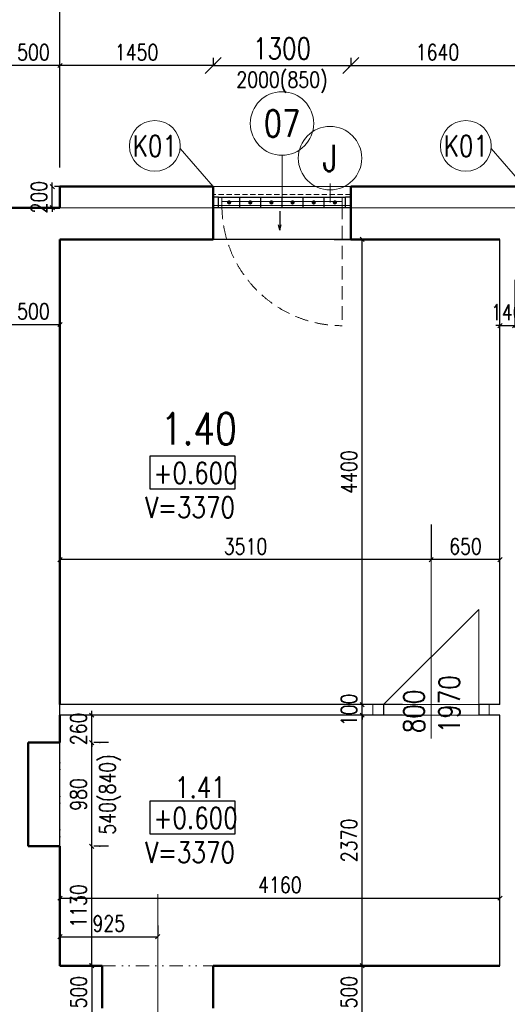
# Model space of a CAD drawing. Header units: millimetres. Extents: x -238874 to 551972, y -298952 to 658415.
# Tile 161 of 256: x 32368 to 36978, y 90655 to 99969. Entities that reach past the tile are written whole.
import ezdxf
from ezdxf.enums import TextEntityAlignment as Align

# ---------------------------------------------------------------- set-up
doc = ezdxf.new("R2010")
doc.units = ezdxf.units.MM
doc.header["$LTSCALE"] = 20
for name, pattern in [('DASHED', [0.75, 0.5, -0.25]), ('DIVIDE2', [15.875, 6.35, -3.175, 0, -3.175, 0, -3.175]), ('HIDDEN', [9.525, 6.35, -3.175])]:
    doc.linetypes.add(name, pattern=pattern)
for name, color, linetype in [('00_HEDVIKA _KRESBA', 1, 'Continuous'), ('CZ', 255, 'Continuous'), ('KOTY', 8, 'Continuous'), ('ZDP', 50, 'Continuous')]:
    doc.layers.add(name, color=color, linetype=linetype)
doc.layers.add('00_HEDVIKA_DEMOLICE', color=2, linetype='Continuous', lineweight=30, transparency=0.3)
doc.layers.add('CKOKNA OTEVÍRÁNÍ', color=51, linetype='HIDDEN', lineweight=18, transparency=0.5)
for name, color, linetype, lineweight in [('00_HEDVIKA_OBRYS', 1, 'Continuous', 50), ('CKBUBLINY', 1, 'Continuous', 18), ('CKBUBLINY DEMOLICE', 4, 'Continuous', 18), ('CKBUBLINY_POPIS', 3, 'Continuous', 25), ('CKKOTY', 3, 'Continuous', 18), ('CKOKNA', 30, 'Continuous', 18), ('CKSYMBOLY', 21, 'Continuous', 25), ('NOSNÉ', 8, 'Continuous', 50), ('PRUCHODY', 7, 'Continuous', 18)]:
    doc.layers.add(name, color=color, linetype=linetype, lineweight=lineweight)
doc.layers.add('CKNETISK', color=116, linetype='Continuous', lineweight=18, plot=False)
doc.styles.add('SIMPLEX', font='SIMPLEX.shx', dxfattribs={"width": 0.8, "bigfont": 'CAD13.shx'})
doc.styles.get("Standard").update_dxf_attribs({"font": 'simplex.shx', "width": 0.8})
doc.dimstyles.new('CADKON', dxfattribs={"dimscale": 100, "dimtxt": 2, "dimasz": 1.5, "dimexe": 0, "dimexo": 2, "dimgap": 0.6, "dimtad": 1, "dimrnd": 1, "dimtxsty": 'Standard', "dimblk1": 'OBLIQUE', "dimblk2": 'OBLIQUE', "dimsah": 1, "dimcen": 2.5, "dimadec": 1, "dimazin": 2, "dimtfac": 1, "dimtix": 1, "dimtmove": 2, "dimatfit": 3, "dimldrblk": 'OPEN30', "dimfxl": 5, "dimtfill": 1, "dimtolj": 1, "dimarcsym": 0})
doc.dimstyles.new('CKA', dxfattribs={"dimtxt": 200, "dimasz": 40, "dimexe": 20, "dimexo": 0.2, "dimgap": 50, "dimtad": 1, "dimdec": 0, "dimrnd": 1, "dimzin": 0, "dimdsep": 46, "dimtxsty": 'Standard', "dimblk1": 'OBLIQUE', "dimblk2": 'OBLIQUE', "dimsah": 1, "dimcen": 0.09, "dimclrd": 253, "dimclre": 253, "dimclrt": 253, "dimadec": 0, "dimazin": 0, "dimtfac": 1, "dimtdec": 0, "dimtix": 1, "dimtmove": 2, "dimatfit": 3, "dimfxl": 1, "dimtolj": 1, "dimtzin": 0, "dimarcsym": 0})

# ---------------------------------------------------------------- blocks, each defined once
blk = doc.blocks.new('_OBLIQUE')
at = {"color": 0, "linetype": 'ByBlock'}
blk.add_line((-0.5, -0.5), (0.5, 0.5), dxfattribs=at)
blk = doc.blocks.new('*D343')
at = {"layer": 'DEFPOINTS', "color": 0, "transparency": 16777216}
for p in [(83148, 100421), (16298, 98190), (83148, 98190)]:
    blk.add_point(p, dxfattribs=at)
at = {"layer": 'KOTY', "lineweight": -2, "transparency": 16777216}
for p, q in [((16298, 100421), (83148, 100421)), ((83148, 98570.8), (83148, 100441))]:
    blk.add_line(p, q, dxfattribs=at)
at = {"layer": 'KOTY', "lineweight": -2, "transparency": 16777216, "xscale": 40, "yscale": 40, "zscale": 40, "rotation": 180}
blk.add_blockref('_OBLIQUE', (16298, 100421), dxfattribs=at)
at = {"layer": 'KOTY', "lineweight": -2, "transparency": 16777216, "xscale": 40, "yscale": 40, "zscale": 40}
blk.add_blockref('_OBLIQUE', (83148, 100421), dxfattribs=at)
at = {"layer": 'KOTY', "transparency": 16777216, "insert": (49723, 100546), "char_height": 150, "attachment_point": 5, "style": 'SIMPLEX'}
blk.add_mtext('\\A1;66850', dxfattribs=at)
blk = doc.blocks.new('*D344')
at = {"layer": 'DEFPOINTS', "color": 0, "transparency": 16777216}
for p in [(32748, 100104.4), (16298, 98190), (32748, 98190)]:
    blk.add_point(p, dxfattribs=at)
at = {"layer": 'KOTY', "lineweight": -2, "transparency": 16777216}
for p, q in [((32748, 98570.8), (32748, 100124.4)), ((16298, 100104.4), (32748, 100104.4))]:
    blk.add_line(p, q, dxfattribs=at)
at = {"layer": 'KOTY', "lineweight": -2, "transparency": 16777216, "xscale": 40, "yscale": 40, "zscale": 40, "rotation": 180}
blk.add_blockref('_OBLIQUE', (16298, 100104.4), dxfattribs=at)
at = {"layer": 'KOTY', "lineweight": -2, "transparency": 16777216, "xscale": 40, "yscale": 40, "zscale": 40}
blk.add_blockref('_OBLIQUE', (32748, 100104.4), dxfattribs=at)
at = {"layer": 'KOTY', "transparency": 16777216, "insert": (24523, 100229.4), "char_height": 150, "attachment_point": 5, "style": 'SIMPLEX'}
blk.add_mtext('\\A1;16450', dxfattribs=at)
blk = doc.blocks.new('*D1345')
at = {"layer": 'DEFPOINTS', "color": 0, "transparency": 16777216}
for p in [(42828, 100104.4), (32748, 98190), (42828, 98245)]:
    blk.add_point(p, dxfattribs=at)
at = {"layer": 'KOTY', "lineweight": -2, "transparency": 16777216}
for p, q in [((42828, 98625.8), (42828, 100124.4)), ((32748, 100104.4), (37513.3, 100104.4)), ((42828, 100104.4), (38127.6, 100104.4))]:
    blk.add_line(p, q, dxfattribs=at)
at = {"layer": 'KOTY', "lineweight": -2, "transparency": 16777216, "xscale": 40, "yscale": 40, "zscale": 40, "rotation": 180}
blk.add_blockref('_OBLIQUE', (32748, 100104.4), dxfattribs=at)
at = {"layer": 'KOTY', "lineweight": -2, "transparency": 16777216, "xscale": 40, "yscale": 40, "zscale": 40}
blk.add_blockref('_OBLIQUE', (42828, 100104.4), dxfattribs=at)
at = {"layer": 'KOTY', "transparency": 16777216, "insert": (37820.4, 100221.8), "char_height": 150, "attachment_point": 5, "style": 'SIMPLEX'}
blk.add_mtext('\\A1;10080', dxfattribs=at)
blk = doc.blocks.new('*D1348')
at = {"layer": 'DEFPOINTS', "color": 0, "transparency": 16777216}
for p in [(38212.9, 97890), (36822.9, 91020), (38470.8, 91020)]:
    blk.add_point(p, dxfattribs=at)
at = {"layer": 'KOTY', "lineweight": -2, "transparency": 16777216}
for p, q in [((38470.8, 97890), (38470.8, 91020)), ((37203.7, 91020), (38490.8, 91020))]:
    blk.add_line(p, q, dxfattribs=at)
at = {"layer": 'KOTY', "lineweight": -2, "transparency": 16777216, "xscale": 40, "yscale": 40, "zscale": 40}
for p, rotation in [((38470.8, 97890), 90), ((38470.8, 91020), 270)]:
    blk.add_blockref('_OBLIQUE', p, dxfattribs=dict(at, rotation=rotation))
at = {"layer": 'KOTY', "transparency": 16777216, "insert": (38345.8, 94455), "char_height": 150, "attachment_point": 5, "rotation": 90, "style": 'SIMPLEX'}
blk.add_mtext('\\A1;6870', dxfattribs=at)
blk = doc.blocks.new('*D1349')
at = {"layer": 'DEFPOINTS', "color": 0, "transparency": 16777216}
for p in [(34959.1, 97890), (35606.1, 97890), (35606.1, 93490)]:
    blk.add_point(p, dxfattribs=at)
at = {"layer": 'KOTY', "lineweight": -2, "transparency": 16777216}
for p, q in [((35339.9, 97890), (35626.1, 97890)), ((35606.1, 93490), (35606.1, 97890))]:
    blk.add_line(p, q, dxfattribs=at)
at = {"layer": 'KOTY', "lineweight": -2, "transparency": 16777216, "xscale": 40, "yscale": 40, "zscale": 40}
for p, rotation in [((35606.1, 97890), 90), ((35606.1, 93490), 270)]:
    blk.add_blockref('_OBLIQUE', p, dxfattribs=dict(at, rotation=rotation))
at = {"layer": 'KOTY', "transparency": 16777216, "insert": (35481.1, 95690), "char_height": 150, "attachment_point": 5, "rotation": 90, "style": 'SIMPLEX'}
blk.add_mtext('\\A1;4400', dxfattribs=at)
blk = doc.blocks.new('*D1350')
at = {"layer": 'DEFPOINTS', "color": 0, "transparency": 16777216}
for p in [(34959.1, 91020), (35606.1, 91020), (34959.1, 90520)]:
    blk.add_point(p, dxfattribs=at)
at = {"layer": 'KOTY', "lineweight": -2, "transparency": 16777216}
for p, q in [((35339.9, 91020), (35626.1, 91020)), ((35606.1, 90520), (35606.1, 91020))]:
    blk.add_line(p, q, dxfattribs=at)
at = {"layer": 'KOTY', "lineweight": -2, "transparency": 16777216, "xscale": 40, "yscale": 40, "zscale": 40}
for p, rotation in [((35606.1, 91020), 90), ((35606.1, 90520), 270)]:
    blk.add_blockref('_OBLIQUE', p, dxfattribs=dict(at, rotation=rotation))
at = {"layer": 'KOTY', "transparency": 16777216, "insert": (35481.1, 90770), "char_height": 150, "attachment_point": 5, "rotation": 90, "style": 'SIMPLEX'}
blk.add_mtext('\\A1;500', dxfattribs=at)
blk = doc.blocks.new('*D1351')
at = {"layer": 'DEFPOINTS', "color": 0, "transparency": 16777216}
for p in [(35606.1, 93390), (35606.1, 93390), (34959.1, 91020)]:
    blk.add_point(p, dxfattribs=at)
at = {"layer": 'KOTY', "lineweight": -2, "transparency": 16777216}
for p, q in [((35606.1, 91020), (35606.1, 93390)), ((35986.9, 93390), (35626.1, 93390))]:
    blk.add_line(p, q, dxfattribs=at)
at = {"layer": 'KOTY', "lineweight": -2, "transparency": 16777216, "xscale": 40, "yscale": 40, "zscale": 40}
for p, rotation in [((35606.1, 93390), 90), ((35606.1, 91020), 270)]:
    blk.add_blockref('_OBLIQUE', p, dxfattribs=dict(at, rotation=rotation))
at = {"layer": 'KOTY', "transparency": 16777216, "insert": (35481.1, 92205), "char_height": 150, "attachment_point": 5, "rotation": 90, "style": 'SIMPLEX'}
blk.add_mtext('\\A1;2370', dxfattribs=at)
blk = doc.blocks.new('*D1352')
at = {"layer": 'DEFPOINTS', "color": 0, "transparency": 16777216}
for p in [(35606.1, 93490), (35606.1, 93490), (35606.1, 93390)]:
    blk.add_point(p, dxfattribs=at)
at = {"layer": 'KOTY', "lineweight": -2, "transparency": 16777216}
for p, q in [((35606.1, 93490), (35606.1, 93530)), ((35606.1, 93390), (35606.1, 93490)), ((35986.9, 93490), (35626.1, 93490)), ((35606.1, 93390), (35606.1, 93350))]:
    blk.add_line(p, q, dxfattribs=at)
at = {"layer": 'KOTY', "lineweight": -2, "transparency": 16777216, "xscale": 40, "yscale": 40, "zscale": 40}
for p, rotation in [((35606.1, 93490), 270), ((35606.1, 93390), 90)]:
    blk.add_blockref('_OBLIQUE', p, dxfattribs=dict(at, rotation=rotation))
at = {"layer": 'KOTY', "transparency": 16777216, "insert": (35481.1, 93440), "char_height": 150, "attachment_point": 5, "rotation": 90, "style": 'SIMPLEX'}
blk.add_mtext('\\A1;100', dxfattribs=at)
blk = doc.blocks.new('*D1353')
at = {"layer": 'DEFPOINTS', "color": 0, "transparency": 16777216}
for p in [(32748, 94861), (36258, 94811.7), (32748, 91020)]:
    blk.add_point(p, dxfattribs=at)
at = {"layer": 'KOTY', "lineweight": -2, "transparency": 16777216}
for p, q in [((32748, 91400.8), (32748, 94881)), ((36258, 94861), (32748, 94861))]:
    blk.add_line(p, q, dxfattribs=at)
at = {"layer": 'KOTY', "lineweight": -2, "transparency": 16777216, "xscale": 40, "yscale": 40, "zscale": 40, "rotation": 180}
blk.add_blockref('_OBLIQUE', (32748, 94861), dxfattribs=at)
at = {"layer": 'KOTY', "lineweight": -2, "transparency": 16777216, "xscale": 40, "yscale": 40, "zscale": 40}
blk.add_blockref('_OBLIQUE', (36258, 94861), dxfattribs=at)
at = {"layer": 'KOTY', "transparency": 16777216, "insert": (34503, 94986), "char_height": 150, "attachment_point": 5, "style": 'SIMPLEX'}
blk.add_mtext('\\A1;3510', dxfattribs=at)
blk = doc.blocks.new('*D1354')
at = {"layer": 'DEFPOINTS', "color": 0, "transparency": 16777216}
for p in [(36908, 91659.3), (32748, 91130.4), (36908, 91130.4)]:
    blk.add_point(p, dxfattribs=at)
at = {"layer": 'KOTY', "lineweight": -2, "transparency": 16777216}
for p, q in [((32748, 91659.3), (36908, 91659.3)), ((36908, 91511.2), (36908, 91679.3))]:
    blk.add_line(p, q, dxfattribs=at)
at = {"layer": 'KOTY', "lineweight": -2, "transparency": 16777216, "xscale": 40, "yscale": 40, "zscale": 40, "rotation": 180}
blk.add_blockref('_OBLIQUE', (32748, 91659.3), dxfattribs=at)
at = {"layer": 'KOTY', "lineweight": -2, "transparency": 16777216, "xscale": 40, "yscale": 40, "zscale": 40}
blk.add_blockref('_OBLIQUE', (36908, 91659.3), dxfattribs=at)
at = {"layer": 'KOTY', "transparency": 16777216, "insert": (34828, 91784.3), "char_height": 150, "attachment_point": 5, "style": 'SIMPLEX'}
blk.add_mtext('\\A1;4160', dxfattribs=at)
blk = doc.blocks.new('*D1356')
at = {"layer": 'DEFPOINTS', "color": 0, "transparency": 16777216}
for p in [(32826.4, 92150), (33048.9, 92150), (33226.4, 91020)]:
    blk.add_point(p, dxfattribs=at)
at = {"layer": 'KOTY', "lineweight": -2, "transparency": 16777216}
for p, q in [((33048.9, 91020), (33048.9, 92150)), ((33207.2, 92150), (33068.9, 92150))]:
    blk.add_line(p, q, dxfattribs=at)
at = {"layer": 'KOTY', "lineweight": -2, "transparency": 16777216, "xscale": 40, "yscale": 40, "zscale": 40}
for p, rotation in [((33048.9, 92150), 90), ((33048.9, 91020), 270)]:
    blk.add_blockref('_OBLIQUE', p, dxfattribs=dict(at, rotation=rotation))
at = {"layer": 'KOTY', "transparency": 16777216, "insert": (32923.9, 91585), "char_height": 150, "attachment_point": 5, "rotation": 90, "style": 'SIMPLEX'}
blk.add_mtext('\\A1;1130', dxfattribs=at)
blk = doc.blocks.new('*D1357')
at = {"layer": 'DEFPOINTS', "color": 0, "transparency": 16777216}
for p in [(32826.4, 93130), (33048.9, 93130), (32826.4, 92150)]:
    blk.add_point(p, dxfattribs=at)
at = {"layer": 'KOTY', "lineweight": -2, "transparency": 16777216}
for p, q in [((33048.9, 92150), (33048.9, 93130)), ((33207.2, 93130), (33068.9, 93130))]:
    blk.add_line(p, q, dxfattribs=at)
at = {"layer": 'KOTY', "lineweight": -2, "transparency": 16777216, "xscale": 40, "yscale": 40, "zscale": 40}
for p, rotation in [((33048.9, 93130), 90), ((33048.9, 92150), 270)]:
    blk.add_blockref('_OBLIQUE', p, dxfattribs=dict(at, rotation=rotation))
at = {"layer": 'KOTY', "transparency": 16777216, "insert": (32923.9, 92640), "char_height": 150, "attachment_point": 5, "rotation": 90, "style": 'SIMPLEX'}
blk.add_mtext('\\A1;980', dxfattribs=at)
blk = doc.blocks.new('*D1358')
at = {"layer": 'DEFPOINTS', "color": 0, "transparency": 16777216}
for p in [(32826.4, 93390), (33048.9, 93390), (32826.4, 93130)]:
    blk.add_point(p, dxfattribs=at)
at = {"layer": 'KOTY', "lineweight": -2, "transparency": 16777216}
for p, q in [((33048.9, 93390), (33048.9, 93430)), ((33048.9, 93130), (33048.9, 93390)), ((33207.2, 93390), (33068.9, 93390)), ((33048.9, 93130), (33048.9, 93090))]:
    blk.add_line(p, q, dxfattribs=at)
at = {"layer": 'KOTY', "lineweight": -2, "transparency": 16777216, "xscale": 40, "yscale": 40, "zscale": 40}
for p, rotation in [((33048.9, 93390), 270), ((33048.9, 93130), 90)]:
    blk.add_blockref('_OBLIQUE', p, dxfattribs=dict(at, rotation=rotation))
at = {"layer": 'KOTY', "transparency": 16777216, "insert": (32923.9, 93260), "char_height": 150, "attachment_point": 5, "rotation": 90, "style": 'SIMPLEX'}
blk.add_mtext('\\A1;260', dxfattribs=at)
blk = doc.blocks.new('*D1359')
at = {"layer": 'DEFPOINTS', "color": 0, "transparency": 16777216}
for p in [(33673, 91293.8), (32748, 91020), (33673, 91020)]:
    blk.add_point(p, dxfattribs=at)
at = {"layer": 'KOTY', "lineweight": -2, "transparency": 16777216}
for p, q in [((33673, 91400.8), (33673, 91313.8)), ((32748, 91293.8), (33673, 91293.8))]:
    blk.add_line(p, q, dxfattribs=at)
at = {"layer": 'KOTY', "lineweight": -2, "transparency": 16777216, "xscale": 40, "yscale": 40, "zscale": 40, "rotation": 180}
blk.add_blockref('_OBLIQUE', (32748, 91293.8), dxfattribs=at)
at = {"layer": 'KOTY', "lineweight": -2, "transparency": 16777216, "xscale": 40, "yscale": 40, "zscale": 40}
blk.add_blockref('_OBLIQUE', (33673, 91293.8), dxfattribs=at)
at = {"layer": 'KOTY', "transparency": 16777216, "insert": (33210.5, 91418.8), "char_height": 150, "attachment_point": 5, "style": 'SIMPLEX'}
blk.add_mtext('\\A1;925', dxfattribs=at)
blk = doc.blocks.new('*D1360')
at = {"layer": 'DEFPOINTS', "color": 0, "transparency": 16777216}
for p in [(32748, 91020), (32748, 90520), (33050.4, 90520)]:
    blk.add_point(p, dxfattribs=at)
at = {"layer": 'KOTY', "lineweight": -2, "transparency": 16777216}
for p, q in [((33050.4, 91020), (33050.4, 90520)), ((33128.7, 90520), (33070.4, 90520))]:
    blk.add_line(p, q, dxfattribs=at)
at = {"layer": 'KOTY', "lineweight": -2, "transparency": 16777216, "xscale": 40, "yscale": 40, "zscale": 40}
for p, rotation in [((33050.4, 91020), 90), ((33050.4, 90520), 270)]:
    blk.add_blockref('_OBLIQUE', p, dxfattribs=dict(at, rotation=rotation))
at = {"layer": 'KOTY', "transparency": 16777216, "insert": (32925.4, 90770), "char_height": 150, "attachment_point": 5, "rotation": 90, "style": 'SIMPLEX'}
blk.add_mtext('\\A1;500', dxfattribs=at)
blk = doc.blocks.new('*D1362')
at = {"layer": 'DEFPOINTS', "color": 0, "transparency": 16777216}
for p in [(36258, 94861), (36258, 94811.7), (36908, 94811.7)]:
    blk.add_point(p, dxfattribs=at)
at = {"layer": 'KOTY', "lineweight": -2, "transparency": 16777216}
for p, q in [((36258, 95192.5), (36258, 94881)), ((36908, 94861), (36258, 94861))]:
    blk.add_line(p, q, dxfattribs=at)
at = {"layer": 'KOTY', "lineweight": -2, "transparency": 16777216, "xscale": 40, "yscale": 40, "zscale": 40, "rotation": 180}
blk.add_blockref('_OBLIQUE', (36258, 94861), dxfattribs=at)
at = {"layer": 'KOTY', "lineweight": -2, "transparency": 16777216, "xscale": 40, "yscale": 40, "zscale": 40}
blk.add_blockref('_OBLIQUE', (36908, 94861), dxfattribs=at)
at = {"layer": 'KOTY', "transparency": 16777216, "insert": (36583, 94986), "char_height": 150, "attachment_point": 5, "style": 'SIMPLEX'}
blk.add_mtext('\\A1;650', dxfattribs=at)
blk = doc.blocks.new('*D1363')
at = {"layer": 'CKKOTY', "color": 0, "lineweight": -2, "transparency": 16777216}
for p, q in [((34198, 99609), (34198, 99535.8)), ((35498, 99609), (35498, 99535.8)), ((34198, 99535.8), (35498, 99535.8))]:
    blk.add_line(p, q, dxfattribs=at)
at = {"layer": 'DEFPOINTS', "color": 0, "transparency": 16777216}
for p in [(35498, 99535.8), (34198, 99409), (35498, 99409)]:
    blk.add_point(p, dxfattribs=at)
at = {"layer": 'CKKOTY', "color": 0, "lineweight": -2, "transparency": 16777216, "xscale": 150, "yscale": 150, "zscale": 150, "rotation": 180}
blk.add_blockref('_OBLIQUE', (34198, 99535.8), dxfattribs=at)
at = {"layer": 'CKKOTY', "color": 0, "lineweight": -2, "transparency": 16777216, "xscale": 150, "yscale": 150, "zscale": 150}
blk.add_blockref('_OBLIQUE', (35498, 99535.8), dxfattribs=at)
at = {"layer": 'CKKOTY', "color": 0, "transparency": 16777216, "insert": (34848, 99695.8), "char_height": 200, "attachment_point": 5, "bg_fill": 3, "box_fill_scale": 1.1, "bg_fill_color": 256, "bg_fill_true_color": 13158600, "bg_fill_transparency": 0}
blk.add_mtext('\\A1;1300', dxfattribs=at)
blk = doc.blocks.new('_Open30')
at = {"color": 0, "lineweight": -2}
for p, q in [((-1, 0.268), (0, 0)), ((0, 0), (-1, -0.268)), ((0, 0), (-1, 0))]:
    blk.add_line(p, q, dxfattribs=at)
blk = doc.blocks.new('*D1364')
at = {"layer": 'DEFPOINTS', "color": 0, "transparency": 16777216}
for p in [(32507.7, 98390), (32675.4, 98390), (32507.7, 98190)]:
    blk.add_point(p, dxfattribs=at)
at = {"layer": 'KOTY', "lineweight": -2, "transparency": 16777216}
for p, q in [((32675.4, 98390), (32675.4, 98430)), ((32675.4, 98190), (32675.4, 98390)), ((32888.5, 98390), (32695.4, 98390)), ((32675.4, 98190), (32675.4, 98150))]:
    blk.add_line(p, q, dxfattribs=at)
at = {"layer": 'KOTY', "lineweight": -2, "transparency": 16777216, "xscale": 40, "yscale": 40, "zscale": 40}
for p, rotation in [((32675.4, 98390), 270), ((32675.4, 98190), 90)]:
    blk.add_blockref('_OBLIQUE', p, dxfattribs=dict(at, rotation=rotation))
at = {"layer": 'KOTY', "transparency": 16777216, "insert": (32550.4, 98290), "char_height": 150, "attachment_point": 5, "rotation": 90, "style": 'SIMPLEX'}
blk.add_mtext('\\A1;200', dxfattribs=at)
blk = doc.blocks.new('*D1365')
at = {"layer": 'DEFPOINTS', "color": 0, "transparency": 16777216}
for p in [(32248, 99535.8), (32748, 99121.7), (32248, 98921.7)]:
    blk.add_point(p, dxfattribs=at)
at = {"layer": 'KOTY', "lineweight": -2, "transparency": 16777216}
for p, q in [((32248, 99302.5), (32248, 99555.8)), ((32748, 99535.8), (32248, 99535.8))]:
    blk.add_line(p, q, dxfattribs=at)
at = {"layer": 'KOTY', "lineweight": -2, "transparency": 16777216, "xscale": 40, "yscale": 40, "zscale": 40, "rotation": 180}
blk.add_blockref('_OBLIQUE', (32248, 99535.8), dxfattribs=at)
at = {"layer": 'KOTY', "lineweight": -2, "transparency": 16777216, "xscale": 40, "yscale": 40, "zscale": 40}
blk.add_blockref('_OBLIQUE', (32748, 99535.8), dxfattribs=at)
at = {"layer": 'KOTY', "transparency": 16777216, "insert": (32498, 99660.8), "char_height": 150, "attachment_point": 5, "style": 'SIMPLEX'}
blk.add_mtext('\\A1;500', dxfattribs=at)
blk = doc.blocks.new('*D1366')
at = {"layer": 'DEFPOINTS', "color": 0, "transparency": 16777216}
for p in [(32748, 99535.8), (32748, 99121.7), (34198, 99121.7)]:
    blk.add_point(p, dxfattribs=at)
at = {"layer": 'KOTY', "lineweight": -2, "transparency": 16777216}
for p, q in [((32748, 99502.5), (32748, 99555.8)), ((34198, 99535.8), (32748, 99535.8))]:
    blk.add_line(p, q, dxfattribs=at)
at = {"layer": 'KOTY', "lineweight": -2, "transparency": 16777216, "xscale": 40, "yscale": 40, "zscale": 40, "rotation": 180}
blk.add_blockref('_OBLIQUE', (32748, 99535.8), dxfattribs=at)
at = {"layer": 'KOTY', "lineweight": -2, "transparency": 16777216, "xscale": 40, "yscale": 40, "zscale": 40}
blk.add_blockref('_OBLIQUE', (34198, 99535.8), dxfattribs=at)
at = {"layer": 'KOTY', "transparency": 16777216, "insert": (33473, 99660.8), "char_height": 150, "attachment_point": 5, "style": 'SIMPLEX'}
blk.add_mtext('\\A1;1450', dxfattribs=at)
blk = doc.blocks.new('*D1369')
at = {"layer": 'DEFPOINTS', "color": 0, "transparency": 16777216}
for p in [(32748, 97890), (32248, 97230), (32748, 97085.4)]:
    blk.add_point(p, dxfattribs=at)
at = {"layer": 'KOTY', "lineweight": -2, "transparency": 16777216}
for p, q in [((32748, 97509.3), (32748, 97065.4)), ((32248, 97085.4), (32748, 97085.4))]:
    blk.add_line(p, q, dxfattribs=at)
at = {"layer": 'KOTY', "lineweight": -2, "transparency": 16777216, "xscale": 40, "yscale": 40, "zscale": 40, "rotation": 180}
blk.add_blockref('_OBLIQUE', (32248, 97085.4), dxfattribs=at)
at = {"layer": 'KOTY', "lineweight": -2, "transparency": 16777216, "xscale": 40, "yscale": 40, "zscale": 40}
blk.add_blockref('_OBLIQUE', (32748, 97085.4), dxfattribs=at)
at = {"layer": 'KOTY', "transparency": 16777216, "insert": (32498, 97210.4), "char_height": 150, "attachment_point": 5, "style": 'SIMPLEX'}
blk.add_mtext('\\A1;500', dxfattribs=at)
blk = doc.blocks.new('*D1371')
at = {"layer": 'DEFPOINTS', "color": 0, "transparency": 16777216}
for p in [(36908, 97890), (37048, 97890), (37048, 97075.3)]:
    blk.add_point(p, dxfattribs=at)
at = {"layer": 'KOTY', "lineweight": -2, "transparency": 16777216}
for p, q in [((37048, 97509.3), (37048, 97055.3)), ((36908, 97075.3), (36868, 97075.3)), ((36908, 97075.3), (37048, 97075.3)), ((37048, 97075.3), (37088, 97075.3))]:
    blk.add_line(p, q, dxfattribs=at)
at = {"layer": 'KOTY', "lineweight": -2, "transparency": 16777216, "xscale": 40, "yscale": 40, "zscale": 40}
blk.add_blockref('_OBLIQUE', (36908, 97075.3), dxfattribs=at)
at = {"layer": 'KOTY', "lineweight": -2, "transparency": 16777216, "xscale": 40, "yscale": 40, "zscale": 40, "rotation": 180}
blk.add_blockref('_OBLIQUE', (37048, 97075.3), dxfattribs=at)
at = {"layer": 'KOTY', "transparency": 16777216, "insert": (36978, 97200.3), "char_height": 150, "attachment_point": 5, "style": 'SIMPLEX'}
blk.add_mtext('\\A1;140', dxfattribs=at)
blk = doc.blocks.new('*D3359')
at = {"layer": 'DEFPOINTS', "color": 0, "transparency": 16777216}
for p in [(37138, 99535.8), (35498, 98390), (37138, 98390)]:
    blk.add_point(p, dxfattribs=at)
at = {"layer": 'KOTY', "lineweight": -2, "transparency": 16777216}
for p, q in [((35498, 99535.8), (37138, 99535.8)), ((37138, 98770.8), (37138, 99555.8))]:
    blk.add_line(p, q, dxfattribs=at)
at = {"layer": 'KOTY', "lineweight": -2, "transparency": 16777216, "xscale": 40, "yscale": 40, "zscale": 40, "rotation": 180}
blk.add_blockref('_OBLIQUE', (35498, 99535.8), dxfattribs=at)
at = {"layer": 'KOTY', "lineweight": -2, "transparency": 16777216, "xscale": 40, "yscale": 40, "zscale": 40}
blk.add_blockref('_OBLIQUE', (37138, 99535.8), dxfattribs=at)
at = {"layer": 'KOTY', "transparency": 16777216, "insert": (36318, 99660.8), "char_height": 150, "attachment_point": 5, "style": 'SIMPLEX'}
blk.add_mtext('\\A1;1640', dxfattribs=at)
blk = doc.blocks.new('*U3302')
at = {"color": 0, "linetype": 'ByBlock', "lineweight": -2}
for p, q in [((-225, 0), (-80, 0)), ((225, 0), (103, 30)), ((225, 0), (103, -30)), ((-80, 0), (27, 0)), ((27, 0), (225, 0))]:
    blk.add_line(p, q, dxfattribs=at)
at = {"color": 0, "linetype": 'Continuous', "lineweight": -2, "flags": 8}
blk.add_attdef('SPÁD', text='', height=100, dxfattribs=at).set_placement((0, 40), align=Align.CENTER)
blk = doc.blocks.new('CK_BUBBLE_1_0_0')
at = {"color": 0, "linetype": 'ByBlock', "lineweight": -2}
blk.add_circle((0, 0), 1, dxfattribs=at)

msp = doc.modelspace()

# ---------------------------------------------------------------- hatches: boundary and pattern name
at = {"layer": '00_HEDVIKA_DEMOLICE'}
for points in [[(34367.962, 98240.047, 1), (34327.962, 98240.047, 1)], [(34567.962, 98240.047, 1), (34527.962, 98240.047, 1)], [(34767.962, 98240.047, 1), (34727.962, 98240.047, 1)], [(34967.962, 98240.047, 1), (34927.962, 98240.047, 1)], [(35167.962, 98240.047, 1), (35127.962, 98240.047, 1)], [(35367.962, 98240.047, 1), (35327.962, 98240.047, 1)]]:
    msp.add_hatch(color=256, dxfattribs=at).paths.add_polyline_path(points)

# ---------------------------------------------------------------- linework, layer by layer
at = {"layer": '00_HEDVIKA _KRESBA'}
msp.add_line((35497.962, 97890.047), (34197.962, 97890.047), dxfattribs=at)
at = {"layer": '00_HEDVIKA_DEMOLICE'}
for p, q in [((34247.962, 98290.047), (34197.962, 98290.047)), ((34247.962, 98290.047), (35447.962, 98290.047)), ((34247.962, 98190.047), (34247.962, 98290.047)), ((34447.962, 98190.047), (34447.962, 98290.047)), ((34647.962, 98190.047), (34647.962, 98290.047)), ((34847.962, 98190.047), (34847.962, 98290.047)), ((35047.962, 98190.047), (35047.962, 98290.047)), ((35247.962, 98190.047), (35247.962, 98290.047)), ((35447.962, 98190.047), (35447.962, 98290.047)), ((35447.962, 98190.047), (35447.962, 98290.047)), ((35497.962, 98290.047), (35447.962, 98290.047)), ((34197.962, 97890.047), (34197.962, 98190.047)), ((34247.962, 98190.047), (34197.962, 98190.047)), ((35447.962, 98190.047), (34247.962, 98190.047)), ((35497.962, 98190.047), (35447.962, 98190.047)), ((35497.962, 97890.047), (35497.962, 98190.047))]:
    msp.add_line(p, q, dxfattribs=at)
at = {"layer": '00_HEDVIKA_OBRYS'}
for points in [[(34197.962, 98290.047), (34197.962, 97890.047)], [(35497.962, 98290.047), (35497.962, 97890.047)]]:
    msp.add_lwpolyline(points, dxfattribs=at)
at = {"layer": 'CKBUBLINY'}
for p, q in [((34197.962, 98390.047), (33884.398, 98749.771)), ((37137.962, 98390.047), (36824.398, 98749.771)), ((34847.962, 98687.048), (34847.962, 98250.047))]:
    msp.add_line(p, q, dxfattribs=at)
at = {"layer": 'CKBUBLINY DEMOLICE'}
msp.add_line((35302.05, 98418.573), (35302.05, 98240.047), dxfattribs=at)
at = {"layer": 'CKNETISK'}
msp.add_line((27397.962, 98190.047), (177401.712, 98190.047), dxfattribs=at)
at = {"layer": 'CKOKNA', "linetype": 'DASHED', "ltscale": 5}
msp.add_line((35497.962, 98315.047), (34197.962, 98315.047), dxfattribs=at)
at = {"layer": 'CKOKNA'}
for p, q in [((34279.962, 98290.047), (34197.962, 98290.047)), ((34197.962, 98290.047), (34197.962, 98210.047)), ((34279.962, 98290.047), (35415.962, 98290.047)), ((34279.962, 98290.047), (34279.962, 98210.047)), ((35415.962, 98290.047), (35415.962, 98210.047)), ((35415.962, 98290.047), (35497.962, 98290.047)), ((35497.962, 98290.047), (35497.962, 98210.047)), ((34279.962, 98210.047), (34197.962, 98210.047)), ((34279.962, 98250.047), (35415.962, 98250.047)), ((34279.962, 98210.047), (35415.962, 98210.047)), ((35415.962, 98210.047), (35497.962, 98210.047))]:
    msp.add_line(p, q, dxfattribs=at)
at = {"layer": 'CKOKNA OTEVÍRÁNÍ'}
msp.add_line((35415.962, 98210.047), (35415.962, 97074.047), dxfattribs=at)
msp.add_arc((35415.962, 98210.047), 1136, 180, 270, dxfattribs=at)
at = {"layer": 'CZ', "color": 7}
for points in [[(33602.531, 95842.759), (34401.557, 95842.759), (34401.557, 95526.821), (33602.531, 95526.821)], [(33602.531, 92579.765), (34401.557, 92579.765), (34401.557, 92263.828), (33602.531, 92263.828)]]:
    msp.add_lwpolyline(points, close=True, dxfattribs=at)
at = {"layer": 'KOTY'}
for p in [(33125.441, 93130.047), (33125.441, 92150.047)]:
    msp.add_point(p, dxfattribs=at)
at = {"layer": 'NOSNÉ'}
for p, q in [((32747.962, 98190.047), (32747.962, 98390.047)), ((34197.962, 98390.047), (32747.962, 98390.047)), ((34197.962, 98390.047), (32757.962, 98390.047)), ((34197.962, 98290.047), (34197.962, 98390.047)), ((35497.962, 98290.047), (35497.962, 98390.047)), ((37137.962, 98390.047), (35497.962, 98390.047)), ((32747.962, 98190.047), (32247.962, 98190.047)), ((32747.962, 93490.047), (32747.962, 97890.047)), ((34197.962, 97890.047), (32747.962, 97890.047)), ((34197.962, 97890.047), (32747.962, 97890.047)), ((36907.962, 97890.047), (35497.962, 97890.047)), ((32747.962, 93130.047), (32747.962, 93390.047)), ((32747.962, 93130.047), (32447.962, 93130.047)), ((32447.962, 92150.047), (32447.962, 93130.047)), ((32747.962, 92150.047), (32447.962, 92150.047)), ((32747.962, 91020.047), (32747.962, 92150.047)), ((33147.962, 91020.047), (32747.962, 91020.047)), ((33147.962, 90620.047), (33147.962, 91020.047)), ((36907.962, 91020.047), (34197.962, 91020.047)), ((34197.962, 90620.047), (34197.962, 91020.047))]:
    msp.add_line(p, q, dxfattribs=at)
at = {"layer": 'PRUCHODY'}
for p, q in [((34197.962, 98390.047), (35497.962, 98390.047)), ((36257.962, 93170.257), (36257.962, 94911.38)), ((35807.962, 93490.047), (36707.962, 94390.047)), ((36707.962, 93490.047), (36707.962, 94390.047)), ((35707.962, 93390.047), (35707.962, 93490.047)), ((35807.962, 93490.047), (36707.962, 93490.047)), ((36807.962, 93390.047), (36807.962, 93490.047)), ((36707.962, 93390.047), (35807.962, 93390.047)), ((33672.962, 89447.029), (33672.962, 91697.029)), ((33672.962, 89098.833), (33672.962, 91348.833))]:
    msp.add_line(p, q, dxfattribs=at)
at = {"layer": 'PRUCHODY', "linetype": 'DIVIDE2'}
for p, q in [((32747.962, 93130.047), (32747.962, 92150.047)), ((33147.962, 91020.047), (34197.962, 91020.047))]:
    msp.add_line(p, q, dxfattribs=at)
at = {"layer": 'ZDP'}
for p, q in [((36907.962, 93490.047), (36907.962, 97890.047)), ((35807.962, 93490.047), (32747.962, 93490.047)), ((35807.962, 93490.047), (35807.962, 93390.047)), ((36907.962, 93490.047), (36707.962, 93490.047)), ((36707.962, 93490.047), (36707.962, 93390.047)), ((35807.962, 93390.047), (32747.962, 93390.047)), ((36907.962, 93390.047), (36707.962, 93390.047)), ((36907.962, 91020.047), (36907.962, 93390.047))]:
    msp.add_line(p, q, dxfattribs=at)

# ---------------------------------------------------------------- block references
at = {"layer": 'CKBUBLINY'}
ref = msp.add_blockref('CK_BUBBLE_1_0_0', (34847.962, 98987.048), dxfattribs=dict(at, xscale=300, yscale=300, zscale=300))
ref.add_attrib('NUM1', '07', dxfattribs={"layer": 'CKBUBLINY_POPIS', "height": 250, "width": 0.8, "flags": 8}).set_placement((34847.962, 98987.048), align=Align.MIDDLE_CENTER)
ref = msp.add_blockref('CK_BUBBLE_1_0_0', (33645.688, 98774.625), dxfattribs=dict(at, xscale=240, yscale=240, zscale=240))
ref.add_attrib('NUM1', 'K01', dxfattribs={"layer": 'CKBUBLINY_POPIS', "height": 200, "width": 0.8, "flags": 8}).set_placement((33645.688, 98774.625), align=Align.MIDDLE_CENTER)
ref = msp.add_blockref('CK_BUBBLE_1_0_0', (36585.688, 98774.625), dxfattribs=dict(at, xscale=240, yscale=240, zscale=240))
ref.add_attrib('NUM1', 'K01', dxfattribs={"layer": 'CKBUBLINY_POPIS', "height": 200, "width": 0.8, "flags": 8}).set_placement((36585.688, 98774.625), align=Align.MIDDLE_CENTER)
at = {"layer": 'CKBUBLINY DEMOLICE'}
ref = msp.add_blockref('CK_BUBBLE_1_0_0', (35302.05, 98658.573), dxfattribs=dict(at, xscale=300, yscale=300, zscale=300))
ref.add_attrib('NUM1', 'J', dxfattribs={"height": 250, "width": 0.8, "flags": 8}).set_placement((35302.05, 98658.573), align=Align.MIDDLE_CENTER)
at = {"layer": 'CKSYMBOLY', "xscale": 0.4, "yscale": 0.4, "zscale": 0.4, "rotation": 269.9999999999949}
msp.add_blockref('*U3302', (34827.858, 98068.753), dxfattribs=at)

# ---------------------------------------------------------------- texts
at = {"layer": 'CZ', "color": 6, "linetype": 'Continuous', "lineweight": 30, "insert": (33701.559, 96248.798), "char_height": 300, "width": 1830.1, "attachment_point": 1}
msp.add_mtext('1.40', dxfattribs=at)
at = {"layer": 'CZ', "color": 7, "char_height": 200, "width": 1830.1, "attachment_point": 1}
for s, insert in [('+0.600', (33633.366, 95780.937)), ('V=3370', (33552.731, 95456.224)), ('1.41', (33835.318, 92807.553)), ('+0.600', (33633.366, 92517.944)), ('V=3370', (33552.731, 92193.231))]:
    msp.add_mtext(s, dxfattribs=dict(at, insert=insert))
at = {"layer": 'CZ', "color": 7, "insert": (35996.156, 93219.693), "char_height": 200, "width": 1830.1, "attachment_point": 1, "rotation": 90}
msp.add_mtext('800\\P1970', dxfattribs=at)
at = {"layer": 'KOTY', "insert": (33222.864, 92640.047), "char_height": 150, "attachment_point": 5, "rotation": 90, "style": 'SIMPLEX'}
msp.add_mtext('540(840)', dxfattribs=at)

# ---------------------------------------------------------------- dimensions: what is measured, and where the dimension line sits
at = {"layer": 'KOTY'}
for base, p1, p2, text, picture, middle in [((83147.962, 100421.023), (16297.962, 98190.047), (83147.962, 98190.047), '66850', '*D343', (49722.962, 100546.023)), ((32747.962, 100104.432), (16297.962, 98190.047), (32747.962, 98190.047), '16450', '*D344', (24522.962, 100229.432)), ((32247.962, 99535.817), (32747.962, 99121.701), (32247.962, 98921.701), '500', '*D1365', (32497.962, 99660.817)), ((36257.962, 94860.97), (36907.962, 94811.71), (36257.962, 94811.71), '650', '*D1362', (36582.962, 94985.97)), ((32747.962, 94860.97), (36257.962, 94811.71), (32747.962, 91020.047), '3510', '*D1353', (34502.962, 94985.97)), ((36907.962, 91659.326), (32747.962, 91130.388), (36907.962, 91130.388), '4160', '*D1354', (34827.962, 91784.326)), ((33672.962, 91293.849), (32747.962, 91020.047), (33672.962, 91020.047), '925', '*D1359', (33210.462, 91418.849))]:
    dim = msp.add_linear_dim(base=base, p1=p1, p2=p2, text=text, dimstyle='CKA', override={"dimtxt": 150, "dimexo": 380.774374, "dimtxsty": 'SIMPLEX', "dimse1": 1, "dimclrd": 256, "dimclre": 256, "dimclrt": 256}, dxfattribs=at)
    dim.commit()
    dim.dimension.update_dxf_attribs({"geometry": picture, "text_midpoint": middle})
dim = msp.add_linear_dim(base=(42827.962, 100104.432), p1=(32747.962, 98190.047), p2=(42827.962, 98245.047), text='10080', dimstyle='CKA', override={"dimtxt": 150, "dimexo": 380.774374, "dimtxsty": 'SIMPLEX', "dimse1": 1, "dimclrd": 256, "dimclre": 256, "dimclrt": 256}, dxfattribs=at)
dim.commit()
dim.dimension.update_dxf_attribs({"geometry": '*D1345', "text_midpoint": (37820.433, 100221.778), "dimtype": 160})
for base, p1, p2, angle, text, picture, middle in [((32675.381, 98390.047), (32507.677, 98190.047), (32507.677, 98390.047), 270, '200', '*D1364', (32550.381, 98290.047)), ((32747.962, 97085.391), (32247.962, 97230.047), (32747.962, 97890.047), 180, '500', '*D1369', (32497.962, 97210.391)), ((35606.083, 97890.047), (35606.083, 93490.047), (34959.131, 97890.047), 270, '4400', '*D1349', (35481.083, 95690.047)), ((37047.962, 97075.259), (36907.962, 97890.047), (37047.962, 97890.047), 180, '140', '*D1371', (36977.962, 97200.259)), ((38470.779, 91020.047), (38212.899, 97890.047), (36822.899, 91020.047), 270, '6870', '*D1348', (38345.779, 94455.047)), ((35606.083, 93490.047), (35606.083, 93390.047), (35606.083, 93490.047), 270, '100', '*D1352', (35481.083, 93440.047)), ((33048.86, 93390.047), (32826.437, 93130.047), (32826.437, 93390.047), 90, '260', '*D1358', (32923.86, 93260.047)), ((35606.083, 93390.047), (34959.131, 91020.047), (35606.083, 93390.047), 270, '2370', '*D1351', (35481.083, 92205.047)), ((33048.86, 93130.047), (32826.437, 92150.047), (32826.437, 93130.047), 90, '980', '*D1357', (32923.86, 92640.047)), ((33048.86, 92150.047), (33226.437, 91020.047), (32826.437, 92150.047), 90, '1130', '*D1356', (32923.86, 91585.047)), ((33050.359, 90520.047), (32747.962, 91020.047), (32747.962, 90520.047), 270, '500', '*D1360', (32925.359, 90770.047)), ((35606.083, 91020.047), (34959.131, 90520.047), (34959.131, 91020.047), 270, '500', '*D1350', (35481.083, 90770.047))]:
    dim = msp.add_linear_dim(base=base, p1=p1, p2=p2, angle=angle, text=text, dimstyle='CKA', override={"dimtxt": 150, "dimexo": 380.774374, "dimtxsty": 'SIMPLEX', "dimse1": 1, "dimclrd": 256, "dimclre": 256, "dimclrt": 256}, dxfattribs=at)
    dim.commit()
    dim.dimension.update_dxf_attribs({"geometry": picture, "text_midpoint": middle})

# ---------------------------------------------------------------- next in the draw order: dimensions: what is measured, and where the dimension line sits
at = {"layer": 'CKKOTY'}
dim = msp.add_linear_dim(base=(35497.962, 99535.817), p1=(34197.962, 99409.043), p2=(35497.962, 99409.043), text='1300', dimstyle='CADKON', dxfattribs=at)
dim.commit()
dim.dimension.update_dxf_attribs({"geometry": '*D1363', "text_midpoint": (34847.962, 99695.817)})

# ---------------------------------------------------------------- next in the draw order: texts
at = {"layer": 'CKKOTY', "insert": (34847.962, 99376.063), "char_height": 150, "attachment_point": 5, "style": 'SIMPLEX'}
msp.add_mtext('2000(850)', dxfattribs=at)

# ---------------------------------------------------------------- next in the draw order: dimensions: what is measured, and where the dimension line sits
at = {"layer": 'KOTY'}
dim = msp.add_linear_dim(base=(32747.962, 99535.817), p1=(34197.962, 99121.701), p2=(32747.962, 99121.701), text='1450', dimstyle='CKA', override={"dimtxt": 150, "dimexo": 380.774374, "dimtxsty": 'SIMPLEX', "dimse1": 1, "dimclrd": 256, "dimclre": 256, "dimclrt": 256}, dxfattribs=at)
dim.commit()
dim.dimension.update_dxf_attribs({"geometry": '*D1366', "text_midpoint": (33472.962, 99660.817)})
dim = msp.add_linear_dim(base=(37137.962, 99535.817), p1=(35497.962, 98390.047), p2=(37137.962, 98390.047), dimstyle='CKA', override={"dimtxt": 150, "dimexo": 380.774374, "dimtxsty": 'SIMPLEX', "dimse1": 1, "dimclrd": 256, "dimclre": 256, "dimclrt": 256}, dxfattribs=at)
dim.commit()
dim.dimension.update_dxf_attribs({"geometry": '*D3359', "text_midpoint": (36317.962, 99660.817)})

doc.saveas('drawing.dxf')
